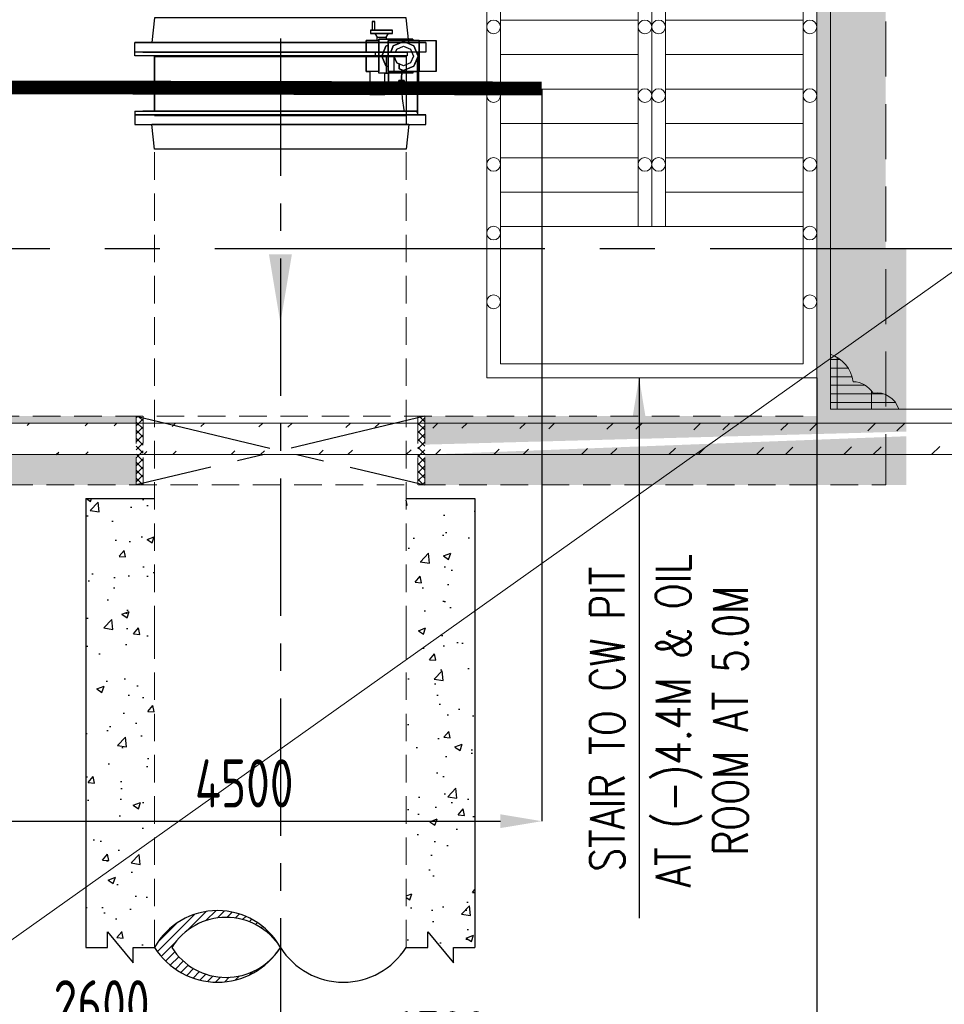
# Model space of a CAD drawing. Extents: x -7650383 to 4934791, y -137560 to 1826789.
# Tile 41 of 256: x 240096 to 246818, y 463583 to 470746. Entities that reach past the tile are written whole.
import ezdxf
from ezdxf.enums import TextEntityAlignment as Align

# ---------------------------------------------------------------- set-up
doc = ezdxf.new("R2010")
doc.units = 0
doc.header["$LTSCALE"] = 800
doc.header["$MEASUREMENT"] = 0
for name, pattern in [('CENTER', [2, 1.25, -0.25, 0.25, -0.25]), ('CENTER2', [1.125, 0.75, -0.125, 0.125, -0.125]), ('HIDDEN', [0.375, 0.25, -0.125])]:
    doc.linetypes.add(name, pattern=pattern)
doc.layers.get('0').update_dxf_attribs({"linetype": 'CONTINUOUS'})
for name, color, linetype in [('BLDG', 2, 'CONTINUOUS'), ('CENTER', 2, 'CENTER'), ('CWPIPEI', 4, 'CONTINUOUS'), ('GRID', 8, 'CENTER'), ('HATCH', 9, 'CONTINUOUS'), ('T', 3, 'CONTINUOUS'), ('TEXT', 3, 'CONTINUOUS'), ('TG_Col', 2, 'CONTINUOUS')]:
    doc.layers.add(name, color=color, linetype=linetype)
for name, color, linetype, lineweight in [('DIM', 4, 'CONTINUOUS', 13), ('EQP0', 8, 'HIDDEN', 9), ('STAIR', 4, 'CONTINUOUS', 13), ('steel', 231, 'CONTINUOUS', 13), ('WALL', 6, 'CONTINUOUS', 18)]:
    doc.layers.add(name, color=color, linetype=linetype, lineweight=lineweight)
doc.styles.add('ROMANS', font='ISO9.shx', dxfattribs={"width": 0.8})
doc.styles.add('S1', font='SIMPLEX.SHX', dxfattribs={"height": 200})
doc.styles.add('S3', font='ROMANS1.SHX', dxfattribs={"width": 0.8})
doc.styles.get("Standard").update_dxf_attribs({"font": 'ISO9'})
doc.dimstyles.get("Standard").update_dxf_attribs({"dimtxt": 0.18, "dimasz": 0.18, "dimexe": 0.18, "dimexo": 0.0625, "dimgap": 0.09, "dimtad": 0, "dimtih": 1, "dimtoh": 1, "dimdec": 4, "dimzin": 0, "dimdsep": 46, "dimtxsty": 'Standard', "dimcen": 0.09, "dimadec": 0, "dimazin": 0, "dimtfac": 1, "dimtdec": 4, "dimtofl": 0, "dimtmove": 0, "dimatfit": 3, "dimfxl": 1, "dimtolj": 1, "dimtzin": 0, "dimarcsym": 0})
doc.dimstyles.new('STANDARD$0', dxfattribs={"dimtxt": 250, "dimasz": 200, "dimexe": 0, "dimexo": 0, "dimgap": 100, "dimtad": 1, "dimdec": 0, "dimzin": 0, "dimdsep": 46, "dimtxsty": 'S1', "dimcen": 0, "dimadec": 0, "dimazin": 0, "dimtfac": 1, "dimtdec": 0, "dimtmove": 2, "dimatfit": 3, "dimfxl": 1, "dimtolj": 1, "dimtzin": 0, "dimarcsym": 0})
pattern_1 = [(45, (337851.97, -823002.334), (29.1681547, -29.1681547), []), (315, (337851.97, -823002.334), (-29.1681547, -29.1681547), [])]

# ---------------------------------------------------------------- blocks, each defined once
blk = doc.blocks.new('PIPECUT')
h = blk.add_hatch()
h.set_pattern_fill('ANSI31', color=9, scale=0.2, angle=180, style=0)
h.set_pattern_definition([(225, (-34534.742475, -48482.33709), (0.01767766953, -0.01767766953), [])])
h.paths.add_polyline_path([(0, 0, -0.552818), (0.4319, 0, -0.552129), (0, 0, 0.585634), (0.5, 0, 0.553556)])
for centre, radius, start, end in [((-0.25, -0.1566), 0.295, 32.0662, 147.9338), ((0.25, -0.1566), 0.295, 32.0661, 147.9339), ((0.2159, -0.1356), 0.255, 32.1308, 147.8692), ((0.2159, 0.1359), 0.2552, 212.1912, 327.8088), ((0.25, 0.1402), 0.2866, 209.2906, 330.7094)]:
    blk.add_arc(centre, radius, start, end)
blk = doc.blocks.new('A$C45651DF3')
at = {"layer": 'STAIR'}
for p, q in [((1400, 0), (200, 0)), ((200, 0), (200, -4700)), ((1400, 0), (1400, -3600)), ((1300, -100), (300, -100)), ((300, -100), (300, -4600)), ((1300, -100), (1300, -3600)), ((1400, -600), (2600, -600)), ((1500, -600), (1500, -3600)), ((2500, -600), (2500, -4600)), ((2600, -600), (2600, -4700)), ((1500, -850), (2500, -850)), ((1300, -1100), (300, -1100)), ((1500, -1100), (2500, -1100)), ((1300, -1350), (300, -1350)), ((1500, -1350), (2500, -1350)), ((1300, -1600), (300, -1600)), ((1500, -1600), (2500, -1600)), ((1300, -1850), (300, -1850)), ((1500, -1850), (2500, -1850)), ((1300, -2100), (300, -2100)), ((1500, -2100), (2500, -2100)), ((1300, -2350), (300, -2350)), ((1500, -2350), (2500, -2350)), ((1300, -2600), (300, -2600)), ((1500, -2600), (2500, -2600)), ((1300, -2850), (300, -2850)), ((1500, -2850), (2500, -2850)), ((1300, -3100), (300, -3100)), ((1500, -3100), (2500, -3100)), ((1300, -3350), (300, -3350)), ((1500, -3350), (2500, -3350)), ((2500, -3600), (300, -3600)), ((300, -4600), (2500, -4600)), ((200, -4700), (2600, -4700))]:
    blk.add_line(p, q, dxfattribs=at)
for centre in [(250, -1245), (1350, -1245), (1450, -1245), (2550, -1245), (250, -1649.6), (1350, -1649.6), (1450, -1649.6), (2550, -1649.6), (250, -2148.2), (1350, -2148.2), (1450, -2148.2), (2550, -2148.2), (250, -2648.2), (1350, -2648.2), (1450, -2648.2), (2550, -2648.2), (250, -3148.2), (1350, -3148.2), (1450, -3148.2), (2550, -3148.2), (250, -3648.2), (2550, -3648.2), (250, -4148.2), (2550, -4148.2)]:
    blk.add_circle(centre, 50, dxfattribs=at)
blk = doc.blocks.new('*D374')
at = {"layer": 'DIM', "color": 9, "lineweight": -2, "transparency": 16777216}
for p, q in [((241991.2, 463765.5), (241991.2, 463308.7)), ((239391.2, 463250.6), (239391.2, 463308.7)), ((239691.2, 463308.7), (241691.2, 463308.7))]:
    blk.add_line(p, q, dxfattribs=at)
at = {"layer": 'DIM', "color": 9, "transparency": 16777216}
for points in [[(239691.2, 463358.7), (239691.2, 463258.7), (239391.2, 463308.7)], [(241691.2, 463358.7), (241691.2, 463258.7), (241991.2, 463308.7)]]:
    blk.add_solid(points, dxfattribs=at)
at = {"layer": 'DIM', "transparency": 16777216, "insert": (240691.2, 463583.7), "char_height": 350, "attachment_point": 5, "style": 'ROMANS'}
blk.add_mtext('\\A1;2600', dxfattribs=at)
blk = doc.blocks.new('*D383')
at = {"layer": 'DIM', "color": 9, "lineweight": -2, "transparency": 16777216}
for p, q in [((245891.2, 468141.7), (245891.2, 463023.8)), ((239391.2, 463130.4), (239391.2, 463023.8)), ((239691.2, 463023.8), (245591.2, 463023.8))]:
    blk.add_line(p, q, dxfattribs=at)
at = {"layer": 'DIM', "color": 9, "transparency": 16777216}
for points in [[(239691.2, 463073.8), (239691.2, 462973.8), (239391.2, 463023.8)], [(245591.2, 463073.8), (245591.2, 462973.8), (245891.2, 463023.8)]]:
    blk.add_solid(points, dxfattribs=at)
at = {"layer": 'DIM', "transparency": 16777216, "insert": (243145.4, 463358.5), "char_height": 350, "attachment_point": 5, "style": 'ROMANS'}
blk.add_mtext('\\A1;6500', dxfattribs=at)
blk = doc.blocks.new('*D256')
at = {"layer": 'TG_Col', "color": 9, "lineweight": -2, "transparency": 16777216}
for p, q in [((243891.2, 470241.7), (243891.2, 464915.2)), ((239391.2, 465060.5), (239391.2, 464915.2)), ((239691.2, 464915.2), (243591.2, 464915.2))]:
    blk.add_line(p, q, dxfattribs=at)
at = {"layer": 'TG_Col', "color": 9, "transparency": 16777216}
for points in [[(239691.2, 464965.2), (239691.2, 464865.2), (239391.2, 464915.2)], [(243591.2, 464965.2), (243591.2, 464865.2), (243891.2, 464915.2)]]:
    blk.add_solid(points, dxfattribs=at)
at = {"layer": 'TG_Col', "transparency": 16777216, "insert": (241728.1, 465190.2), "char_height": 350, "attachment_point": 5, "style": 'ROMANS'}
blk.add_mtext('\\A1;4500', dxfattribs=at)
blk = doc.blocks.new('A$C0BD465DE')
at = {"layer": 'CWPIPEI', "ltscale": 0.5}
h = blk.add_hatch(dxfattribs=at)
h.set_pattern_fill('AR-CONC', color=0, scale=100)
h.set_pattern_definition([(50, (-56184, -61953.53), (717.26, -62.752), [75, -825]), (355, (-56184, -61953.5), (-138.7513, 752.192), [60, -660]), (100.4514, (-56124.25, -61958.76), (578.509, 689.44), [63.74, -701.142]), (46.1842, (-56184, -61753.5), (1067.241, -165.519), [112.5, -1237.5]), (96.6356, (-56095.1, -61767.3), (934.662, 974.119), [95.61, -1051.714]), (351.1842, (-56184, -61753.5), (934.662, 974.119), [90, -990]), (21, (-56084, -61803.53), (596.907, -402.619), [75, -825]), (326, (-56084, -61803.5), (243.3153, 725.15), [60, -660]), (71.4514, (-56034.3, -61837.1), (840.2224, 322.531), [63.74, -701.142]), (37.5, (-56184.02, -61953.53), (12.15986, 332.89385), [0, -652, 0, -670, 0, -662.5]), (7.5, (-56184.02, -61953.53), (263.0695, 394.4117), [0, -382, 0, -637, 0, -252.5]), (327.5, (-56407.02, -61953.53), (533.8224, -22.5549), [0, -250, 0, -780, 0, -1035]), (317.5, (-56507.02, -61953.53), (583.1862, 100.105), [0, -325, 0, -518, 0, -735])])
h.paths.add_polyline_path([(4800, -6652), (4400, -6652), (4400, -7550), (5700.5, -7550), (5750, -7550), (5750, -7150), (4800, -7150)])
h.paths.add_polyline_path([(8320, -7150), (5750, -7150), (5750, -7550), (8320, -7550)])
h.paths.add_polyline_path([(12750, -7150), (8320, -7150), (8320, -7550), (12250, -7550), (12250, -13000), (12750, -13000)])
h.paths.add_polyline_path([(12900, -14366.3), (9400, -14500), (9400, -14720), (12900, -14720)])
h.paths.add_polyline_path([(12900, -14332.4), (12900, -13000), (12250, -13000), (12250, -14220), (9400, -14220), (9400, -14427.1)])
h.paths.add_polyline_path([(7301, -14500), (3750, -14500), (3750, -14270), (7301, -14270), (7301, -14220), (3500, -14220), (3500, -14720), (7301, -14720)])
h.paths.add_polyline_path([(3500, -14220), (2865, -14220), (2865, -14720), (3500, -14720)])
edge = h.paths.add_edge_path()
edge.add_line((766, -14220), (250.5, -14220))
edge.add_line((250.5, -14220), (250.5, -14295))
edge.add_line((250.5, -14295), (311.6, -14295))
edge.add_line((311.6, -14295), (311.6, -14345))
edge.add_line((311.6, -14345), (250.5, -14345))
edge.add_arc((250.5, -14295), 50, 180, 270, ccw=False)
edge.add_line((200.5, -14295), (200.5, -14220))
edge.add_line((200.5, -14220), (0, -14220))
edge.add_line((0, -14220), (0, -14720))
edge.add_line((0, -14720), (766, -14720))
edge.add_line((766, -14720), (766, -14220))
edge = h.paths.add_edge_path(flags=17)
edge.add_spline(control_points=[(0, -14270), (0, -14270), (-83.3, -14270), (-250, -14730), (-500, -14040), (-671.8, -14514.2), (-760.3, -14499.1), (-765.4, -14497.5)], knot_values=[5095.586331, 5095.586331, 5095.586331, 5095.586331, 5265.43921, 5435.292087, 5774.997842, 6114.703597, 6135.662009, 6135.662009, 6135.662009, 6135.662009], degree=3, periodic=0)
edge.add_line((-765.4, -14498), (-765.4, -14720))
edge.add_line((-765.4, -14720), (0, -14720))
edge.add_line((0, -14720), (0, -14270))
edge = h.paths.add_edge_path()
edge.add_line((0, -14270), (0, -14220))
edge.add_line((0, -14220), (-199.5, -14220))
edge.add_line((-199.5, -14220), (-199.5, -14295))
edge.add_arc((-249.5, -14295), 50, -90, 0, ccw=False)
edge.add_line((-249.5, -14345), (-310.6, -14345))
edge.add_line((-310.6, -14345), (-310.6, -14295))
edge.add_line((-310.6, -14295), (-249.5, -14295))
edge.add_line((-249.5, -14295), (-249.5, -14220))
edge.add_line((-249.5, -14220), (-765.4, -14220))
edge.add_line((-765.4, -14220), (-765.4, -14720))
edge.add_line((-765.4, -14720), (0, -14720))
edge.add_line((0, -14720), (0, -14270))
h.paths.add_polyline_path([(-2864.4, -14220), (-3500, -14220), (-3500, -14720), (-2864.4, -14720)])
edge = h.paths.add_edge_path()
edge.add_spline(control_points=[(-3500, -14270), (-3500, -14270), (-3583.3, -14234.4), (-3666.7, -14367.2), (-3750, -14500)], knot_values=[9851.466902, 9851.466902, 9851.466902, 9851.466902, 10021.319784, 10191.172664, 10191.172664, 10191.172664, 10191.172664], degree=3, periodic=0)
edge.add_line((-3750, -14500), (-4250, -14500))
edge.add_line((-4250, -14500), (-4250, -14720))
edge.add_line((-4250, -14720), (-3500, -14720))
edge.add_line((-3500, -14720), (-3500, -14270))
h.paths.add_polyline_path([(-4250, -14500), (-5800, -14500.1), (-5800, -14720), (-4250, -14720)])
h.paths.add_polyline_path([(-4250, -14220), (-5800, -14220), (-5800, -14270.1), (-4250, -14270)])
h.paths.add_polyline_path([(-9249.5, -14720), (-7899, -14720), (-7899, -14270.1), (-9249.5, -14170.2)])
edge = h.paths.add_edge_path()
edge.add_line((-8749.5, -13580), (-8824.5, -13580))
edge.add_line((-8824.5, -13580), (-8824.5, -13641.1))
edge.add_line((-8824.5, -13641.1), (-8874.5, -13641.1))
edge.add_line((-8874.5, -13641.1), (-8874.5, -13580))
edge.add_arc((-8824.5, -13580), 50, 90, 180, ccw=False)
edge.add_line((-8824.5, -13530), (-8749.5, -13530))
edge.add_line((-8749.5, -13530), (-8749.5, -13130))
edge.add_line((-8749.5, -13130), (-8824.5, -13130))
edge.add_arc((-8824.5, -13080), 50, 180, 270, ccw=False)
edge.add_line((-8874.5, -13080), (-8874.5, -13018.9))
edge.add_line((-8874.5, -13018.9), (-8824.5, -13018.9))
edge.add_line((-8824.5, -13018.9), (-8824.5, -13080))
edge.add_line((-8824.5, -13080), (-8749.5, -13080))
edge.add_line((-8749.5, -13080), (-8749.5, -13000))
edge.add_line((-8749.5, -13000), (-9249.5, -13704.2))
edge.add_line((-9249.5, -13704.2), (-9249.5, -14170.2))
edge.add_line((-9249.5, -14170.2), (-7899, -14270.1))
edge.add_line((-7899, -14270.1), (-7899, -14220))
edge.add_line((-7899, -14220), (-8749.5, -14220))
edge.add_line((-8749.5, -14220), (-8749.5, -13580))
h.paths.add_polyline_path([(-4879.8, -7150), (-9249.5, -7150), (-9249.5, -13704.2), (-8749.5, -13000), (-8749.5, -7550), (-4880.2, -7550)])
h.paths.add_polyline_path([(-4400, -6661.1), (-4799.8, -6661.1), (-4800.2, -7150), (-4880, -7148.6), (-4880, -7547.3), (-4400, -7550)])
at = {"layer": 'EQP0'}
h = blk.add_hatch(dxfattribs=at)
h.set_pattern_fill('ACET-2D-ANSI37', color=256, scale=330, angle=450, style=0)
h.set_pattern_definition(pattern_1)
h.paths.add_polyline_path([(7351, -14720), (7301, -14720), (7301, -14220), (7351, -14220)])
h = blk.add_hatch(dxfattribs=at)
h.set_pattern_fill('ACET-2D-ANSI37', color=256, scale=330, angle=450, style=0)
h.set_pattern_definition(pattern_1)
h.paths.add_polyline_path([(9350, -14720), (9400, -14720), (9400, -14220), (9350, -14220)])
at = {"color": 2, "linetype": 'CENTER'}
for p, q in [((7301, -14220), (9400, -14720)), ((9400, -14220), (7301, -14720))]:
    blk.add_line(p, q, dxfattribs=at)
at = {"layer": 'EQP0', "linetype": 'HIDDEN', "ltscale": 2}
for p, q in [((12750.5, -7150), (12750.5, -14720)), ((12250, -7550), (12250, -14220))]:
    blk.add_line(p, q, dxfattribs=at)
at = {"layer": 'EQP0'}
for p, q in [((-8749.5, -14220), (12250, -14220)), ((7301, -14220), (7301, -14720)), ((7301, -14220), (7301, -14720)), ((7351, -14720), (7351, -14220)), ((9350, -14720), (9350, -14220)), ((9400, -14220), (9400, -14720)), ((9400, -14220), (9400, -14720)), ((-9249.5, -14720), (12750.5, -14720))]:
    blk.add_line(p, q, dxfattribs=at)
blk = doc.blocks.new('A$C3D4354C1')
at = {"layer": 'CWPIPEI', "ltscale": 0.5}
h = blk.add_hatch(dxfattribs=at)
h.set_pattern_fill('AR-CONC', color=0, scale=75)
h.set_pattern_definition([(50, (58378.28, 47097), (537.9451, -47.064), [56.25, -618.75]), (355, (58378.3, 47097), (-104.0635, 564.144), [45, -495]), (100.45144, (58423.1, 47093.1), (433.8816, 517.08), [47.805, -525.8566]), (46.1842, (58378.3, 47247), (800.431, -124.1395), [84.375, -928.125]), (96.6356, (58445, 47236.65), (700.9965, 730.589), [71.708, -788.785]), (351.1842, (58378.3, 47247), (700.996, 730.589), [67.5, -742.5]), (21, (58453.28, 47209.5), (447.6803, -301.9642), [56.25, -618.75]), (326, (58453.3, 47209.5), (182.4865, 543.8625), [45, -495]), (71.45144, (58490.6, 47184.33), (630.1668, 241.8984), [47.805, -525.8566]), (37.5, (58378.28, 47097), (9.1199, 249.6704), [0, -489, 0, -502.5, 0, -496.875]), (7.5, (58378.28, 47097), (197.3022, 295.8088), [0, -286.5, 0, -477.75, 0, -189.375]), (327.5, (58211.03, 47097), (400.3668, -16.91615), [0, -187.5, 0, -585, 0, -776.25]), (317.5, (58136.03, 47097), (437.3896, 75.0787), [0, -243.75, 0, -388.5, 0, -551.25])])
h.paths.add_polyline_path([(9764.5, -1820), (9264.5, -1820), (9264.5, -5095), (9420.7, -5095), (9420.7, -4982.5), (9608.2, -5207.5), (9608.2, -5095), (9764.5, -5095)])
h.paths.add_polyline_path([(7435.5, -1820), (6935.5, -1820), (6935.5, -5095), (7091.7, -5095), (7091.7, -4982.5), (7279.2, -5207.5), (7279.2, -5095), (7435.5, -5095)])
at = {"ltscale": 0.5}
for p, q in [((6935.5, -1820), (7435.5, -1820)), ((6935.5, -1820), (6935.5, -5084.7)), ((9264.5, -1820), (9764.5, -1820)), ((9764.5, -1820), (9764.5, -5084.7))]:
    blk.add_line(p, q, dxfattribs=at)
for points in [[(6935.5, -5084.7), (7091.7, -5084.7), (7091.7, -4972.2), (7279.2, -5197.2), (7279.2, -5084.7), (7435.5, -5084.7)], [(9264.5, -5084.7), (9420.7, -5084.7), (9420.7, -4972.2), (9608.2, -5197.2), (9608.2, -5084.7), (9764.5, -5084.7)]]:
    blk.add_lwpolyline(points, dxfattribs=at)

msp = doc.modelspace()

# ---------------------------------------------------------------- hatches: boundary and pattern name
at = {"layer": 'HATCH'}
h = msp.add_hatch(dxfattribs=at)
h.set_pattern_fill('ANSI32', color=256, scale=1200, style=0)
h.set_pattern_definition([(45, (185011.4, 370230.14), (-318.198, 318.198), []), (45, (185223.54, 370230.14), (-318.198, 318.198), [])])
edge = h.paths.add_edge_path()
edge.add_line((273391.2, 467581.6), (237391.2, 467581.9))
edge.add_line((273391.2, 467811.6), (237391.2, 467811.9))
at = {"layer": 'steel'}
h = msp.add_hatch(dxfattribs=at)
h.set_pattern_fill('GRATE', color=256, scale=2000, style=0)
h.set_pattern_definition([(180, (364539.586, 403648.52), (0, 62.5), []), (90, (364539.59, 403648.52), (250, 2e-14), [])])
edge = h.paths.add_edge_path()
edge.add_arc((246324.9, 467860.1), 171.5, 17.53403, 98.42429)
edge.add_arc((246150.4, 467936.3), 176.2, 32.0244, 88.66295)
edge.add_arc((245910.7, 468079.2), 246.1, 7.75602, 70.90441)
edge.add_line((245991.2, 468311.8), (245991.2, 467911.8))
edge.add_line((245991.2, 467911.8), (246488.4, 467911.8))

# ---------------------------------------------------------------- linework, layer by layer
at = {"color": 2, "linetype": 'CENTER'}
msp.add_line((241991.2, 473808.9), (241991.2, 460089.5), dxfattribs=at)
at = {"layer": 'BLDG'}
for p, q in [((240933.6, 470482.2), (240933.6, 470510.2)), ((240991.1, 470510.2), (242912.7, 470510.2)), ((242912.7, 470482.2), (240991.1, 470482.2)), ((242912.7, 470510.2), (242912.7, 470482.2)), ((242988.3, 470469.5), (242988.3, 470066.8)), ((240933.6, 470081.2), (240933.6, 470053.2)), ((242979.8, 470081.2), (240991.1, 470081.2)), ((242988.3, 470066.8), (242979.8, 470081.2))]:
    msp.add_line(p, q, dxfattribs=at)
at = {"layer": 'BLDG', "flags": 128}
for points in [[(242925.3, 470580.2), (242905.7, 470760.2), (241076.6, 470760.2), (241057.1, 470580.2)], [(242667.4, 470669.2), (242677.2, 470669.2), (242677.2, 470731.7), (242657.2, 470731.7), (242657.2, 470669.2), (242667.4, 470669.2)], [(242657.2, 470731.7), (242677.2, 470731.7)], [(242807.2, 470646.7), (242807.2, 470669.2), (242647.2, 470669.2), (242647.2, 470646.7), (242807.2, 470646.7)], [(242647.2, 470669.2), (242807.2, 470669.2)], [(242807.2, 470646.7), (242647.2, 470646.7)], [(242657.2, 470669.2), (242677.2, 470669.2)], [(242761, 470619.2), (242777.6, 470646.7), (242676.8, 470646.7), (242693.5, 470619.2)], [(242676.8, 470646.7), (242777.6, 470646.7)], [(242706.5, 470605.5), (242706.5, 470594.2), (242693.5, 470594.2), (242693.5, 470619.2), (242761, 470619.2), (242761, 470605.5), (242706.5, 470605.5)], [(242693.5, 470619.2), (242761, 470619.2)], [(242683.5, 470510.2), (242614.7, 470510.2), (242614.7, 470594.2), (242706.5, 470594.2), (242706.5, 470369.7), (242614.7, 470369.7), (242614.7, 470482.2), (242683.5, 470482.2), (240933.6, 470482.2)], [(240933.6, 470510.2), (240933.6, 470580.2), (243048.8, 470580.2), (243048.8, 470510.2), (240933.6, 470510.2)], [(243048.8, 470580.2), (240933.6, 470580.2)], [(242925.3, 470580.2), (241057.1, 470580.2)], [(241057.1, 470580.2), (242925.3, 470580.2)], [(242922.5, 470605.5), (242706.5, 470605.5), (242706.5, 470594.2), (242614.7, 470594.2), (242614.7, 470510.2), (242774.7, 470510.2), (242774.7, 470594.2), (242954.1, 470594.2)], [(242761, 470605.5), (242706.5, 470605.5), (242706.5, 470594.2), (242693.5, 470594.2)], [(242774.7, 470403.5), (242774.7, 470369.2), (242954.1, 470369.2), (242954.1, 470358), (242706.5, 470358), (242706.5, 470605.5), (242954.1, 470605.5), (242954.1, 470594.2), (242774.7, 470594.2), (242774.7, 470560), (242758.6, 470553.3), (242729, 470481.7), (242758.6, 470410.1), (242774.7, 470403.5)], [(242774.7, 470560), (242774.7, 470403.5), (242758.6, 470410.1), (242729, 470481.7), (242758.6, 470553.3), (242774.7, 470560)], [(242923.7, 470594.2), (242774.7, 470594.2), (242774.7, 470510.2), (242828.3, 470510.2), (242837.2, 470531.7), (242887.2, 470552.4), (242937.3, 470531.7), (242958, 470481.7), (242937.3, 470431.7), (242887.2, 470411), (242837.2, 470431.7), (242816.5, 470481.7), (242816.4, 470369.2), (242988.3, 470369.2)], [(242999.8, 470594.2), (242999.8, 470369.2), (242774.7, 470369.2), (242774.7, 470594.2), (242999.8, 470594.2)], [(242875.1, 470380.7), (242855.4, 470388.9), (242887.2, 470375.7), (242962.3, 470406.7), (242993.4, 470481.7), (242962.3, 470556.7), (242887.2, 470587.8), (242812.2, 470556.7), (242793, 470510.2), (242828.3, 470510.2), (242837.2, 470531.7), (242887.2, 470552.4), (242937.3, 470531.7), (242958, 470481.7), (242937.3, 470431.7), (242887.2, 470411), (242855.4, 470424.2), (242855.4, 470388.9)], [(242793, 470510.2), (242812.2, 470556.7), (242876.6, 470583.4)], [(242912.7, 470510.2), (242828.3, 470510.2), (242837.2, 470531.7), (242887.2, 470552.4), (242937.3, 470531.7), (242958, 470481.7), (242937.3, 470431.7), (242887.2, 470411), (242837.2, 470431.7), (242818, 470478.3)], [(242828.3, 470510.2), (242837.2, 470531.7), (242887.2, 470552.4), (242937.3, 470531.7), (242946.2, 470510.2)], [(242876.6, 470583.4), (242887.2, 470587.8), (242905.5, 470580.2)], [(242905.5, 470580.2), (242962.3, 470556.7), (242981.6, 470510.2)], [(242954.1, 470594.2), (242954.1, 470605.5), (242922.5, 470605.5)], [(242999.8, 470580.2), (242999.8, 470594.2), (242923.7, 470594.2)], [(242999.8, 470594.2), (242999.8, 470369.2)], [(242999.8, 470594.2), (242999.8, 470369.2)], [(242999.8, 470594.2), (243124.3, 470594.2), (243124.3, 470369.2), (242999.8, 470369.2)], [(242999.8, 470510.2), (242999.8, 470580.2)], [(243124.3, 470369.2), (243124.3, 470594.2)], [(243048.8, 470510.2), (240933.6, 470510.2)], [(240933.6, 470081.2), (242979.8, 470081.2), (242988.3, 470066.8), (242988.3, 470469.5), (242962.3, 470406.7), (242887.2, 470375.7), (242875.1, 470380.7), (242871.9, 470304.6)], [(242683.5, 470482.2), (242683.5, 470510.2), (240991.1, 470510.2)], [(242912.7, 470482.2), (241076.6, 470482.2)], [(241076.6, 470482.2), (242614.7, 470482.2), (242614.7, 470369.7), (242640.8, 470369.7)], [(241076.6, 470482.2), (241076.6, 470081.2)], [(241076.6, 470081.2), (241076.6, 470479.3), (242905.7, 470479.3), (242905.7, 469983.2)], [(242760.6, 470482.2), (242760.6, 470358), (242776.1, 470358), (242776.1, 470369.2), (242774.7, 470369.2), (242774.7, 470482.2), (242760.6, 470482.2)], [(242776.9, 470241.7), (242776.1, 470241.7), (242776.1, 470369.2), (242774.7, 470369.2), (242774.7, 470482.2), (242760.6, 470482.2)], [(242828.3, 470510.2), (242793, 470510.2)], [(242816.4, 470482.2), (242816.5, 470481.7)], [(242816.7, 470482.2), (242816.5, 470481.7), (242837.2, 470431.7), (242855.4, 470424.2)], [(242946.2, 470510.2), (242958, 470481.7), (242937.3, 470431.7), (242887.2, 470411), (242837.2, 470431.7), (242818, 470478.3), (242818, 470482.2)], [(242981.6, 470510.2), (242993.4, 470481.7), (242962.3, 470406.7), (242887.2, 470375.7), (242855.4, 470388.9), (242855.4, 470424.2)], [(242988.3, 470469.5), (242962.3, 470406.7), (242887.2, 470375.7), (242855.4, 470388.9)], [(242981.6, 470510.2), (242988.3, 470493.9)], [(242991.3, 470510.2), (242981.6, 470510.2)], [(242991.3, 470486.7), (242991.3, 470510.2), (242981.6, 470510.2)], [(242987.7, 470495.5), (242988.3, 470493.9), (242988.3, 470496.7), (242987.7, 470495.5)], [(242987.7, 470495.5), (242988.3, 470496.7), (242988.3, 470493.9)], [(242988.3, 470369.2), (242999.8, 470369.2), (242999.8, 470510.2)], [(242988.3, 470496.7), (242988.3, 470493.9), (242991.3, 470486.7)], [(242828.5, 470241.7), (242776.1, 470241.7), (242776.1, 470358), (242706.5, 470358), (242706.5, 470369.7), (242640.8, 470369.7), (242640.8, 470201.7)], [(242750.1, 470358), (242776.1, 470358), (242776.1, 470241.7), (242828.5, 470241.7), (242828.5, 470201.7), (242750.1, 470201.7), (242750.1, 470358)], [(242750.1, 470358), (242760.6, 470358)], [(242954.1, 470358), (242776.1, 470358), (242776.1, 470241.7), (242998.4, 470241.7), (242998.4, 470369.2), (242954.1, 470369.2), (242954.1, 470358)], [(242998.4, 470369.2), (242776.9, 470369.2), (242776.9, 470241.7), (242988.3, 470241.7)], [(242776.9, 470369.2), (242816.4, 470369.2)], [(242871.9, 470304.6), (242875.1, 470380.7)], [(242988.3, 470241.7), (242998.4, 470241.7), (242998.4, 470369.2)], [(242853.4, 470258.9), (242891.2, 470258.9), (242891.2, 470304.6), (242853.4, 470304.6)], [(242871.9, 470258.9), (242891.2, 470258.9), (242891.2, 470304.6), (242853.4, 470304.6)], [(242853.4, 470258.9), (242853.4, 470304.6), (242891.2, 470304.6), (242891.2, 470258.9), (242853.4, 470258.9)], [(242853.4, 470304.6), (242853.4, 470258.9), (242891.2, 470258.9), (242891.2, 470304.6), (242853.4, 470304.6)], [(242853.4, 470258.9), (242871.9, 470258.9), (242875.6, 470171.7), (242888.3, 470091.2), (242894.2, 470081.2)], [(242871.9, 470258.9), (242875.6, 470171.7), (242888.3, 470091.2), (242894.2, 470081.2)], [(242828.5, 470201.7), (242640.8, 470201.7), (242750.1, 470201.7)], [(240933.6, 470053.2), (243048.8, 470053.2)], [(240933.6, 470053.2), (240933.6, 469983.2), (243048.8, 469983.2), (243048.8, 470053.2), (240933.6, 470053.2)], [(242991.3, 470053.2), (240991.1, 470053.2)], [(240991.1, 470053.2), (242991.3, 470053.2)], [(242979.8, 470081.2), (241076.6, 470081.2)], [(242979.8, 470081.2), (241076.6, 470081.2)], [(242905.7, 470053.2), (242905.7, 470049.2), (241076.6, 470049.2), (241076.6, 470053.2), (242905.7, 470053.2), (241076.6, 470053.2)], [(241076.6, 470049.2), (242905.7, 470049.2)], [(241991.2, 470053.2), (241991.2, 470049.2)], [(242988.3, 470081.2), (242988.3, 470066.8)], [(242988.3, 470081.2), (242991.3, 470081.2)], [(242991.3, 470053.2), (242991.3, 470081.2), (242988.3, 470081.2)], [(240933.6, 469983.2), (243048.8, 469983.2)], [(241057.1, 469983.2), (242925.3, 469983.2), (241057.1, 469983.2)], [(242925.3, 469983.2), (242905.7, 469803.2), (241076.7, 469803.2), (241057.1, 469983.2)], [(242905.7, 469803.2), (241076.7, 469803.2)]]:
    msp.add_lwpolyline(points, dxfattribs=at)
at = {"layer": 'CENTER'}
msp.add_line((240826, 470281.7), (243098.4, 470281.7), dxfattribs=at)
at = {"layer": 'CENTER', "ltscale": 0.25, "const_width": 100, "flags": 128}
msp.add_lwpolyline([(219391.2, 470296.4), (243891.2, 470245.6)], dxfattribs=at)
at = {"layer": 'EQP0', "color": 3, "linetype": 'HIDDEN'}
for p, q in [((241076.7, 466281.7), (241076.7, 469803.2)), ((242905.7, 466281.7), (242905.7, 469803.2)), ((241076.7, 463997), (241076.7, 466281.7)), ((242905.7, 463997), (242905.7, 466281.7))]:
    msp.add_line(p, q, dxfattribs=at)
at = {"layer": 'EQP0', "color": 3, "linetype": 'ByBlock'}
msp.add_line((241991.2, 463691.4), (241991.2, 463806.9), dxfattribs=at)
msp.add_solid([(242074.5, 469038.8), (241907.9, 469038.8), (241991.2, 468538.8)], dxfattribs=at)
at = {"layer": 'GRID', "linetype": 'CENTER2', "ltscale": 4}
msp.add_line((191114.6, 469081.7), (306850.7, 469081.7), dxfattribs=at)
at = {"layer": 'STAIR'}
msp.add_line((355807.2, 546278.2), (178193.2, 420128.2), dxfattribs=at)
at = {"layer": 'steel'}
for p, q in [((245991.2, 467911.8), (245991.2, 472051.7)), ((247371.2, 467911.8), (245991.2, 467911.8)), ((247456.2, 467811.8), (245891.2, 467811.8))]:
    msp.add_line(p, q, dxfattribs=at)
msp.add_lwpolyline([(246488.4, 467911.8, 0.368376), (246299.8, 468029.8, 0.252289), (246154.5, 468112.5, 0.282728), (245991.2, 468311.8), (245991.2, 467911.8)], format="xyb", close=True, dxfattribs=at)
at = {"layer": 'WALL'}
for p, q in [((273391.2, 467811.6), (237391.2, 467811.9)), ((273391.2, 467581.6), (237391.2, 467581.9))]:
    msp.add_line(p, q, dxfattribs=at)

# ---------------------------------------------------------------- block references
for name, p in [('A$C0BD465DE', (233641.2, 482081.7)), ('A$C3D4354C1', (233641.2, 469081.7))]:
    msp.add_blockref(name, p)
at = {"layer": 'DIM', "xscale": -1}
msp.add_blockref('A$C45651DF3', (246091.2, 472841.7), dxfattribs=at)
at = {"layer": 'T', "xscale": 1829.000000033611, "yscale": 1829.000000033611, "zscale": 1829.000000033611, "rotation": 180}
msp.add_blockref('PIPECUT', (241991.2, 463997), dxfattribs=at)

# ---------------------------------------------------------------- texts
at = {"layer": 'T', "style": 'S3', "width": 0.8}
for s, p in [('STAIR TO CW PIT', (244492.1, 465657.8)), ('AT (-)4.4M & OIL', (244971.7, 465647)), ('ROOM AT 5.0M', (245388.6, 465647))]:
    msp.add_text(s, height=250, rotation=90, dxfattribs=at).set_placement(p, align=Align.CENTER)
at = {"layer": 'TEXT', "attachment_point": 1, "style": 'ROMANS'}
for s, insert, char_height, width in [('\\pi173.19;MONORAIL FOR \\P\\pi298.9;HANDLING OF \\P\\pi53.19;VACUUM PUMPS \\P\\pi98.904;FROM SOFIT OF \\P\\pi58.904;EL. 9.0M FLOOR', (220522.6, 474637.9), 300, 2986.379), ('\\pi244.39;MONORAIL FOR \\P\\pi124.39;HANDLING OF BF \\P\\pi301.06;VALVES FROM \\P\\pi77.725;SOFIT OF EL. 10M \\P\\pi674.39;FLOOR.', (227849.6, 471822.9), 175, 2028.783)]:
    msp.add_mtext(s, dxfattribs=dict(at, insert=insert, char_height=char_height, width=width))

# ---------------------------------------------------------------- dimensions: what is measured, and where the dimension line sits
at = {"layer": 'DIM'}
dim = msp.add_linear_dim(base=(245891.2, 463023.8), p1=(239391.2, 463130.4), p2=(245891.2, 468141.7), angle=180, dimstyle='STANDARD$0', override={"dimtxt": 350, "dimasz": 300, "dimtxsty": 'ROMANS', "dimclrd": 9, "dimclre": 9, "dimclrt": 256, "dimtix": 1, "dimatfit": 0}, dxfattribs=at)
dim.commit()
dim.dimension.update_dxf_attribs({"geometry": '*D383', "text_midpoint": (243145.4, 463358.5), "dimtype": 160})
dim = msp.add_linear_dim(base=(241991.2, 463308.7), p1=(239391.2, 463250.6), p2=(241991.2, 463765.5), dimstyle='STANDARD$0', override={"dimtxt": 350, "dimasz": 300, "dimtxsty": 'ROMANS', "dimclrd": 9, "dimclre": 9, "dimclrt": 256, "dimtix": 1, "dimatfit": 0}, dxfattribs=at)
dim.commit()
dim.dimension.update_dxf_attribs({"geometry": '*D374', "text_midpoint": (240691.2, 463583.7)})
at = {"layer": 'TG_Col', "color": 8}
dim = msp.add_linear_dim(base=(243891.2, 464915.2), p1=(239391.2, 465060.5), p2=(243891.2, 470241.7), dimstyle='STANDARD$0', override={"dimtxt": 350, "dimasz": 300, "dimtxsty": 'ROMANS', "dimclrd": 9, "dimclre": 9, "dimclrt": 256, "dimtix": 1, "dimatfit": 0}, dxfattribs=at)
dim.commit()
dim.dimension.update_dxf_attribs({"geometry": '*D256', "text_midpoint": (241728.1, 465190.2), "dimtype": 160})

# ---------------------------------------------------------------- leaders
msp.add_leader([(244598.8, 468141.7), (244598.8, 464209.1)], dimstyle='Standard', override={"dimtxt": 350, "dimasz": 300, "dimexe": 0, "dimexo": 0, "dimgap": 100, "dimtad": 0, "dimtih": 0, "dimtoh": 0, "dimdec": 0, "dimtxsty": 'ROMANS', "dimcen": 0, "dimclrd": 9, "dimclre": 9, "dimclrt": 256, "dimtdec": 0, "dimtix": 1, "dimtofl": 1, "dimatfit": 0})

doc.saveas('drawing.dxf')
